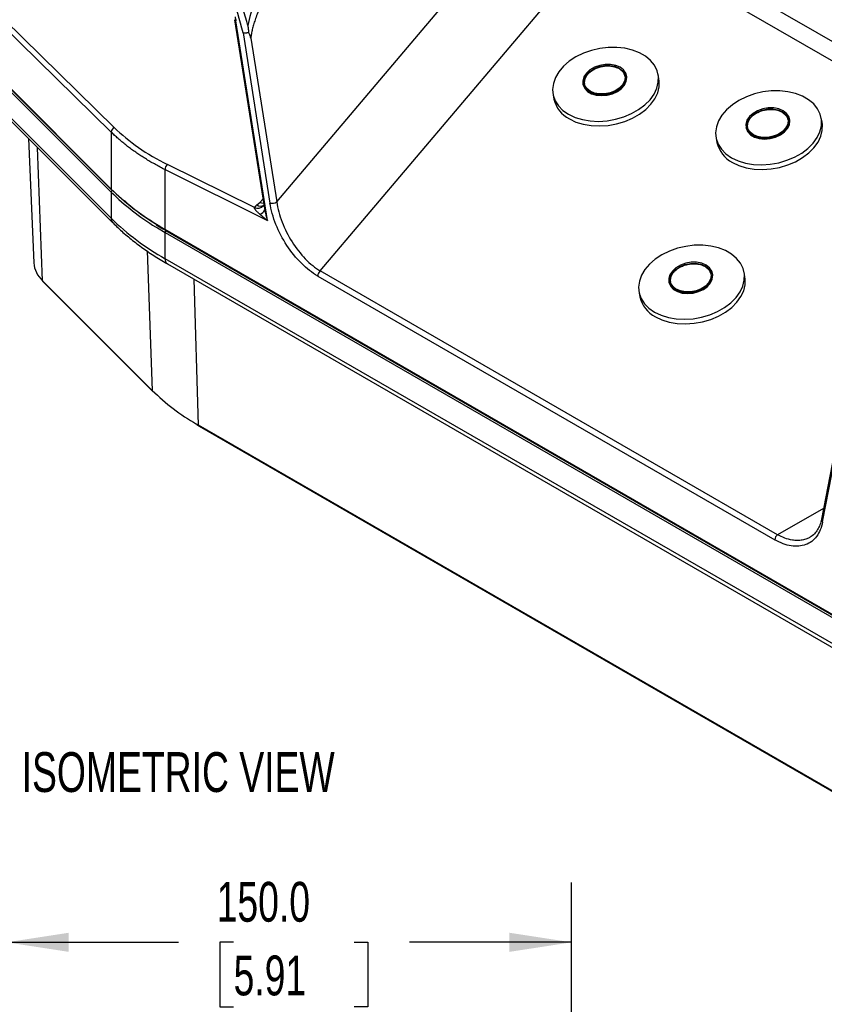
# Model space of a CAD drawing. Header units: millimetres. Extents: x 32 to 1440, y 32 to 1048.
# Tile 25 of 30: x 935 to 1148, y 649 to 911. Entities that reach past the tile are written whole.
import ezdxf

# ---------------------------------------------------------------- set-up
doc = ezdxf.new("R2010")
doc.units = ezdxf.units.MM
doc.header["$LTSCALE"] = 5
doc.layers.add('DIMENSIONS', color=140, linetype='Continuous', lineweight=25)
doc.layers.add('TEXT', color=140, linetype='Continuous', lineweight=25)
doc.styles.add('SLDTEXTSTYLE0', font='TXT', dxfattribs={"width": 0.7})
doc.dimstyles.new('SLDDIMSTYLE0', dxfattribs={"dimtxt": 10.790039, "dimasz": 16.51, "dimexe": 0, "dimexo": 0.0625, "dimgap": 2.69751, "dimtad": 0, "dimtih": 1, "dimtoh": 1, "dimrnd": 1e-09, "dimzin": 4, "dimdsep": 46, "dimtxsty": 'SLDTEXTSTYLE0', "dimsah": 1, "dimcen": 0.09, "dimadec": 0, "dimazin": 1, "dimtfac": 1, "dimtofl": 0, "dimtmove": 0, "dimatfit": 3, "dimfxl": 0, "dimfrac": 2, "dimtolj": 1, "dimtzin": 12, "dimarcsym": 0})

# ---------------------------------------------------------------- blocks, each defined once
blk = doc.blocks.new('_D_4')
at = {"layer": 'DIMENSIONS'}
for p, q in [((931.07, 588.85), (931.07, 681.69)), ((1081.07, 579.47), (1081.07, 681.69)), ((931.07, 665.81), (976.7, 665.81)), ((991.33, 665.81), (987.7, 665.81)), ((987.7, 665.81), (987.7, 648.66)), ((1023.39, 665.81), (1027.01, 665.81)), ((1027.01, 665.81), (1027.01, 648.66)), ((1081.07, 665.81), (1038.01, 665.81)), ((987.7, 648.66), (991.33, 648.66)), ((1027.01, 648.66), (1023.39, 648.66))]:
    blk.add_line(p, q, dxfattribs=at)
for points in [[(931.07, 665.81), (947.58, 663.27), (947.58, 668.35)], [(1081.07, 665.81), (1064.56, 668.35), (1064.56, 663.27)]]:
    blk.add_solid(points, dxfattribs=at)
at = {"layer": 'DIMENSIONS', "char_height": 10.583, "attachment_point": 1, "style": 'SLDTEXTSTYLE0'}
for s, insert in [('150.0', (986.84, 681.87)), ('5.91', (991.33, 662.3))]:
    blk.add_mtext(s, dxfattribs=dict(at, insert=insert))

msp = doc.modelspace()

# ---------------------------------------------------------------- linework, layer by layer
for p, q in [((1002.783164, 862.52033), (1079.275432, 952.952501)), ((1014.350965, 844.189147), (1090.674771, 934.422154)), ((1090.674771, 934.422154), (1220.750818, 859.33085)), ((1225.517272, 861.720194), (1097.061115, 935.876355)), ((930.483962, 910.900657), (959.637123, 882.322455)), ((991.611321, 910.945386), (999.449698, 861.27534)), ((1000.315696, 857.619162), (991.948124, 910.642597)), ((929.680524, 909.667758), (958.833685, 881.089555)), ((993.842879, 907.413416), (1000.972839, 862.232452)), ((995.909981, 906.074157), (1002.783164, 862.52033)), ((1093.710302, 897.935932), (1094.792914, 896.965848)), ((958.833685, 865.957313), (929.680524, 895.107315)), ((929.760003, 894.898065), (958.913164, 865.748063)), ((1095.690439, 895.968573), (1095.662704, 896.112699)), ((1104.284658, 895.231004), (1104.04891, 896.456073)), ((929.680524, 894.290774), (958.833685, 865.140772)), ((1084.075304, 893.882864), (1084.103039, 893.738738)), ((1076.160592, 891.089352), (1076.39634, 889.864283)), ((958.833685, 858.200175), (929.680524, 887.350178)), ((930.157395, 886.094674), (959.310556, 856.944672)), ((1137.005128, 886.392033), (1138.08774, 885.421949)), ((1138.985264, 884.424674), (1138.957529, 884.5688)), ((1147.579483, 883.687106), (1147.343736, 884.912174)), ((1127.370129, 882.338965), (1127.397864, 882.194839)), ((936.8615, 879.391296), (938.275141, 846.346654)), ((958.833685, 881.089555), (958.833685, 865.957313)), ((1119.455418, 879.545453), (1119.691165, 878.320384)), ((940.599852, 841.574592), (939.272115, 876.980942)), ((996.850844, 861.019818), (973.749097, 872.488482)), ((973.136361, 855.196895), (973.136361, 871.11211)), ((973.136361, 871.11211), (1000.315696, 857.619162)), ((958.833685, 865.140772), (958.833685, 858.200175)), ((997.506629, 861.712985), (998.265617, 862.38399)), ((998.265617, 862.38399), (999.135115, 863.268782)), ((999.456633, 861.276634), (999.608589, 860.402238)), ((1175.582836, 738.327033), (973.136361, 855.196895)), ((973.136361, 854.380354), (1175.582836, 737.510492)), ((973.136361, 847.439757), (973.136361, 854.380354)), ((973.239935, 854.967973), (1175.68641, 738.09811)), ((968.362665, 849.500568), (969.753013, 812.424589)), ((1175.582836, 730.569895), (973.136361, 847.439757)), ((973.757804, 846.066223), (1176.204278, 729.196361)), ((1116.547159, 845.36417), (1117.629771, 844.394086)), ((1013.668846, 842.834547), (1135.050351, 772.762496)), ((1135.732469, 774.117096), (1014.350965, 844.189147)), ((1118.527295, 843.396812), (1118.49956, 843.540937)), ((1127.121514, 842.659243), (1126.885767, 843.884312)), ((969.753013, 812.424589), (940.599852, 841.574592)), ((940.679067, 841.379501), (969.832228, 812.229499)), ((982.051955, 803.171653), (980.857901, 841.967424)), ((1106.91216, 841.311102), (1106.939895, 841.166977)), ((1098.997449, 838.51759), (1099.233196, 837.292521)), ((1154.560987, 815.242641), (1147.416624, 778.219115)), ((1147.746359, 777.501903), (1154.876319, 814.45079)), ((982.051955, 803.171653), (981.456525, 803.519168)), ((981.573761, 803.306233), (982.174776, 802.968381)), ((1184.49843, 686.30179), (982.051955, 803.171653)), ((982.155313, 802.956854), (1184.601788, 686.086992)), ((1147.958935, 781.029481), (1135.732469, 774.117096))]:
    msp.add_line(p, q)
at = {"flags": 128}
for points in [[(1080.258823, 885.814836), (1081.997001, 884.988065), (1083.945166, 884.388811), (1086.052861, 884.032596), (1088.265498, 883.928645), (1090.52577, 884.079649), (1092.775138, 884.481699), (1094.955345, 885.124382), (1097.009924, 885.991051), (1098.885662, 887.059262), (1100.53398, 888.301347), (1101.912186, 889.685138), (1102.984585, 891.174795), (1103.723404, 892.731737), (1104.109507, 894.315639), (1104.132894, 895.88548), (1103.792959, 897.400601), (1103.098507, 898.821762), (1102.067523, 900.112155), (1100.72671, 901.23836), (1099.110794, 902.171208), (1097.261626, 902.88654), (1095.227099, 903.365829), (1093.059906, 903.596661), (1090.816175, 903.573057), (1088.55402, 903.29563), (1086.332027, 902.771565), (1084.207746, 902.014434), (1082.236194, 901.043846), (1080.468434, 899.88494), (1078.950249, 898.567731), (1077.72096, 897.126333), (1076.812405, 895.598078), (1076.248114, 894.022547), (1076.042703, 892.440546), (1076.201492, 890.893047), (1076.720368, 889.42013), (1077.585892, 888.059942), (1078.775649, 886.847712), (1080.258823, 885.814836)], [(1093.959918, 898.304223), (1092.793877, 898.799291), (1091.444056, 899.055496), (1089.995269, 899.056739), (1088.538548, 898.802944), (1087.165424, 898.310056), (1085.962177, 897.609046), (1085.004409, 896.74396), (1084.352302, 895.769156), (1084.04683, 894.745883), (1084.107186, 893.738438), (1084.529578, 892.810122), (1085.287466, 892.019265), (1086.333229, 891.415559), (1087.601158, 891.036937), (1089.011584, 890.90719), (1090.475884, 891.034469), (1091.902052, 891.410778), (1093.200476, 892.012471), (1094.289572, 892.801743), (1095.100907, 893.729), (1095.583502, 894.735979), (1095.707034, 895.759408), (1095.463741, 896.734981), (1094.868911, 897.601399), (1093.959918, 898.304223)], [(1093.682567, 898.080057), (1094.559193, 897.393951), (1095.11619, 896.54455), (1095.3156, 895.589738), (1095.143834, 894.594586), (1094.612596, 893.626911), (1093.758091, 892.752659), (1092.638551, 892.031408), (1091.33027, 891.51231), (1089.922407, 891.230742), (1088.510904, 891.205891), (1087.191954, 891.439451), (1086.05544, 891.915505), (1085.178814, 892.601612), (1084.621817, 893.451013), (1084.422407, 894.405824), (1084.594173, 895.400976), (1085.125411, 896.368651), (1085.979916, 897.242904), (1087.099457, 897.964155), (1088.407737, 898.483252), (1089.8156, 898.764821), (1091.227103, 898.789672), (1092.546054, 898.556112), (1093.682567, 898.080057)], [(1093.710302, 897.935932), (1092.573789, 898.411986), (1091.254838, 898.645546), (1089.843335, 898.620695), (1088.435472, 898.339127), (1087.127192, 897.820029), (1086.007651, 897.098778), (1085.153146, 896.224525), (1084.621908, 895.25685), (1084.450142, 894.261698), (1084.495832, 893.814326)], [(1080.49457, 884.589767), (1082.232749, 883.762996), (1084.180914, 883.163742), (1086.288609, 882.807527), (1088.501245, 882.703576), (1090.761518, 882.85458), (1093.010886, 883.25663), (1095.191093, 883.899313), (1097.245671, 884.765982), (1099.12141, 885.834193), (1100.769727, 887.076278), (1102.147933, 888.460069), (1103.220333, 889.949726), (1103.959152, 891.506668), (1104.345254, 893.09057), (1104.368641, 894.660411), (1104.284658, 895.231004)], [(1084.103039, 893.738738), (1084.134921, 893.594312), (1084.557313, 892.665996), (1085.315201, 891.875139), (1086.360964, 891.271433), (1087.628893, 890.892811), (1089.039319, 890.763064), (1090.503619, 890.890343), (1091.929787, 891.266652), (1093.228211, 891.868346), (1094.317307, 892.657617), (1095.128642, 893.584874), (1095.611237, 894.591853), (1095.734769, 895.615282), (1095.690439, 895.968573)], [(1123.553648, 874.270937), (1125.291827, 873.444166), (1127.239992, 872.844912), (1129.347686, 872.488697), (1131.560323, 872.384746), (1133.820596, 872.53575), (1136.069964, 872.9378), (1138.250171, 873.580483), (1140.304749, 874.447152), (1142.180488, 875.515363), (1143.828805, 876.757448), (1145.207011, 878.141239), (1146.279411, 879.630896), (1147.01823, 881.187838), (1147.404332, 882.77174), (1147.427719, 884.341581), (1147.087784, 885.856702), (1146.393332, 887.277863), (1145.362349, 888.568256), (1144.021536, 889.694461), (1142.40562, 890.627309), (1140.556452, 891.342641), (1138.521925, 891.82193), (1136.354731, 892.052762), (1134.111001, 892.029158), (1131.848845, 891.751731), (1129.626852, 891.227666), (1127.502571, 890.470535), (1125.531019, 889.499947), (1123.763259, 888.341042), (1122.245074, 887.023832), (1121.015786, 885.582434), (1120.10723, 884.054179), (1119.54294, 882.478648), (1119.337529, 880.896647), (1119.496318, 879.349148), (1120.015194, 877.876231), (1120.880718, 876.516043), (1122.070474, 875.303813), (1123.553648, 874.270937)], [(1137.254743, 886.760324), (1136.088703, 887.255392), (1134.738882, 887.511597), (1133.290094, 887.512841), (1131.833373, 887.259045), (1130.46025, 886.766157), (1129.257002, 886.065147), (1128.299235, 885.200061), (1127.647128, 884.225257), (1127.341655, 883.201984), (1127.402011, 882.194539), (1127.824404, 881.266223), (1128.582292, 880.475366), (1129.628055, 879.87166), (1130.895983, 879.493038), (1132.306409, 879.363291), (1133.77071, 879.49057), (1135.196878, 879.866879), (1136.495302, 880.468573), (1137.584397, 881.257844), (1138.395732, 882.185101), (1138.878327, 883.19208), (1139.00186, 884.215509), (1138.758567, 885.191082), (1138.163736, 886.0575), (1137.254743, 886.760324)], [(1136.977393, 886.536158), (1137.854019, 885.850052), (1138.411016, 885.000651), (1138.610426, 884.045839), (1138.438659, 883.050687), (1137.907422, 882.083013), (1137.052916, 881.20876), (1135.933376, 880.487509), (1134.625096, 879.968411), (1133.217232, 879.686843), (1131.80573, 879.661992), (1130.486779, 879.895552), (1129.350265, 880.371606), (1128.473639, 881.057713), (1127.916642, 881.907114), (1127.717232, 882.861925), (1127.888999, 883.857077), (1128.420236, 884.824752), (1129.274742, 885.699005), (1130.394282, 886.420256), (1131.702563, 886.939353), (1133.110426, 887.220922), (1134.521929, 887.245773), (1135.840879, 887.012213), (1136.977393, 886.536158)], [(1137.005128, 886.392033), (1135.868614, 886.868087), (1134.549664, 887.101647), (1133.138161, 887.076796), (1131.730298, 886.795228), (1130.422017, 886.27613), (1129.302477, 885.554879), (1128.447971, 884.680626), (1127.916734, 883.712952), (1127.744967, 882.717799), (1127.790657, 882.270427)], [(1127.397864, 882.194839), (1127.429746, 882.050413), (1127.852139, 881.122098), (1128.610027, 880.33124), (1129.65579, 879.727534), (1130.923718, 879.348912), (1132.334144, 879.219165), (1133.798445, 879.346444), (1135.224613, 879.722753), (1136.523037, 880.324447), (1137.612132, 881.113718), (1138.423467, 882.040975), (1138.906062, 883.047954), (1139.029595, 884.071383), (1138.985264, 884.424674)], [(1123.789396, 873.045868), (1125.527574, 872.219097), (1127.475739, 871.619844), (1129.583434, 871.263628), (1131.796071, 871.159677), (1134.056343, 871.310682), (1136.305712, 871.712732), (1138.485918, 872.355414), (1140.540497, 873.222084), (1142.416235, 874.290294), (1144.064553, 875.532379), (1145.442759, 876.91617), (1146.515158, 878.405827), (1147.253977, 879.962769), (1147.64008, 881.546671), (1147.663467, 883.116512), (1147.579483, 883.687106)], [(999.320101, 862.096569), (998.856923, 862.168596), (998.265617, 862.38399)], [(970.642553, 856.695304), (971.088205, 856.418611), (973.136361, 855.196895)], [(970.642553, 855.878763), (971.088205, 855.60207), (973.136361, 854.380354)], [(1103.095679, 833.243075), (1104.833858, 832.416303), (1106.782023, 831.81705), (1108.889718, 831.460835), (1111.102354, 831.356883), (1113.362627, 831.507888), (1115.611995, 831.909938), (1117.792202, 832.55262), (1119.84678, 833.41929), (1121.722519, 834.4875), (1123.370836, 835.729586), (1124.749042, 837.113377), (1125.821442, 838.603034), (1126.560261, 840.159975), (1126.946363, 841.743877), (1126.96975, 843.313718), (1126.629816, 844.828839), (1125.935363, 846.25), (1124.90438, 847.540393), (1123.563567, 848.666598), (1121.947651, 849.599447), (1120.098483, 850.314779), (1118.063956, 850.794067), (1115.896762, 851.024899), (1113.653032, 851.001296), (1111.390876, 850.723869), (1109.168883, 850.199803), (1107.044602, 849.442672), (1105.073051, 848.472085), (1103.30529, 847.313179), (1101.787106, 845.99597), (1100.557817, 844.554572), (1099.649261, 843.026317), (1099.084971, 841.450786), (1098.87956, 839.868784), (1099.038349, 838.321285), (1099.557225, 836.848368), (1100.422749, 835.48818), (1101.612505, 834.275951), (1103.095679, 833.243075)], [(1116.796774, 845.732462), (1115.630734, 846.227529), (1114.280913, 846.483734), (1112.832125, 846.484978), (1111.375404, 846.231183), (1110.002281, 845.738295), (1108.799033, 845.037285), (1107.841266, 844.172199), (1107.189159, 843.197395), (1106.883686, 842.174122), (1106.944042, 841.166677), (1107.366435, 840.238361), (1108.124323, 839.447504), (1109.170086, 838.843798), (1110.438014, 838.465176), (1111.84844, 838.335428), (1113.312741, 838.462708), (1114.738909, 838.839017), (1116.037333, 839.44071), (1117.126428, 840.229982), (1117.937763, 841.157238), (1118.420358, 842.164217), (1118.543891, 843.187646), (1118.300598, 844.163219), (1117.705767, 845.029638), (1116.796774, 845.732462)], [(1116.519424, 845.508296), (1117.39605, 844.82219), (1117.953047, 843.972788), (1118.152457, 843.017977), (1117.98069, 842.022825), (1117.449453, 841.05515), (1116.594947, 840.180898), (1115.475407, 839.459647), (1114.167127, 838.940549), (1112.759263, 838.65898), (1111.347761, 838.634129), (1110.02881, 838.867689), (1108.892296, 839.343744), (1108.015671, 840.02985), (1107.458673, 840.879252), (1107.259263, 841.834063), (1107.43103, 842.829215), (1107.962267, 843.79689), (1108.816773, 844.671142), (1109.936313, 845.392393), (1111.244594, 845.911491), (1112.652457, 846.193059), (1114.06396, 846.21791), (1115.38291, 845.98435), (1116.519424, 845.508296)], [(1116.547159, 845.36417), (1115.410645, 845.840225), (1114.091695, 846.073785), (1112.680192, 846.048934), (1111.272329, 845.767365), (1109.964048, 845.248268), (1108.844508, 844.527016), (1107.990002, 843.652764), (1107.458765, 842.685089), (1107.286998, 841.689937), (1107.332688, 841.242564)], [(1103.331427, 832.018006), (1105.069605, 831.191235), (1107.01777, 830.591981), (1109.125465, 830.235766), (1111.338102, 830.131814), (1113.598374, 830.282819), (1115.847743, 830.684869), (1118.027949, 831.327551), (1120.082528, 832.194221), (1121.958267, 833.262432), (1123.606584, 834.504517), (1124.98479, 835.888308), (1126.05719, 837.377965), (1126.796008, 838.934906), (1127.182111, 840.518809), (1127.205498, 842.088649), (1127.121514, 842.659243)], [(1106.939895, 841.166977), (1106.971777, 841.022551), (1107.39417, 840.094235), (1108.152058, 839.303378), (1109.197821, 838.699672), (1110.465749, 838.32105), (1111.876175, 838.191302), (1113.340476, 838.318582), (1114.766644, 838.694891), (1116.065068, 839.296584), (1117.154163, 840.085856), (1117.965498, 841.013113), (1118.448094, 842.020092), (1118.571626, 843.04352), (1118.527295, 843.396812)]]:
    msp.add_lwpolyline(points, dxfattribs=at)
for centre, radius, start, end in [((921.369604, 890.599944), 76.089089, 14.27410083, 21.39845073), ((992.02827, 911.070459), 0.435304, 196.69780127, 259.3905441), ((1092.334285, 895.228638), 3.036917, 12.63604708, 63.05744565), ((1084.108831, 891.627395), 7.911453, 192.87681831, 242.81667442), ((1135.62911, 883.684739), 3.036917, 12.63604708, 63.05744565), ((960.329065, 880.993304), 1.498474, 117.50100379, 176.31721992), ((1127.403657, 880.083496), 7.911453, 192.87681831, 242.81667442), ((974.920668, 871.142345), 1.784563, 131.03372424, 180.97077687), ((959.118571, 865.945801), 0.285118, 177.68585648, 223.91013018), ((1006.05084, 913.999165), 67.360814, 225.49602102, 238.28791363), ((959.448987, 865.100171), 0.61664, 118.72084196, 176.22472475), ((1006.05084, 913.182624), 67.360814, 225.49602102, 238.28791363), ((997.66461, 863.012121), 2.152089, 247.78220471, 317.54049254), ((998.470213, 863.151572), 1.73148, 236.18531602, 301.44798538), ((1001.560744, 864.371465), 2.218334, 254.63178332, 303.43926221), ((960.541017, 858.130686), 1.708745, 177.66931221, 224.38741095), ((1007.02451, 907.369379), 68.847412, 225.5757507, 240.51332751), ((997.347143, 861.538727), 2.530957, 292.95418951, 333.31819391), ((973.374204, 855.166613), 0.239763, 172.74417053, 235.94364908), ((973.910217, 854.343925), 0.774712, 134.63241461, 177.30479838), ((945.407551, 846.868935), 7.151506, 184.18809126, 227.75797474), ((974.563418, 847.258065), 1.438577, 172.74417044, 235.94364917), ((1115.171141, 842.656877), 3.036917, 12.63604708, 63.05744565), ((1015.545097, 842.73879), 1.878693, 129.46590773, 177.07836617), ((940.880604, 841.574961), 0.280752, 180.07544184, 224.12295037), ((1106.945688, 839.055634), 7.911453, 192.87681831, 242.81667442), ((1010.962796, 854.439429), 58.851448, 225.55422183, 239.90941009), ((970.033765, 812.424959), 0.280752, 180.07544184, 224.12295037), ((982.295246, 803.156455), 0.243765, 176.42552622, 234.96706188), ((1148.151236, 778.122446), 0.740945, 172.50344641, 236.87733717), ((1136.926602, 772.666739), 1.878693, 129.46590773, 177.07836617)]:
    msp.add_arc(centre, radius, start, end)
for points, knots in [([(1050.857661, 990.541903), (1042.933891, 982.117062), (1035.628876, 973.861055), (1025.854343, 962.02008), (1022.793547, 958.163764), (1017.102349, 950.678483), (1014.47235, 947.049693), (1009.674415, 940.062942), (1007.506808, 936.705184), (1003.659707, 930.300787), (1001.980476, 927.254325), (999.130371, 921.509118), (997.959646, 918.810485), (996.140733, 913.793397), (995.49255, 911.474955), (995.109599, 909.360547)], [0, 0, 0, 0, 0.25, 0.25, 0.375, 0.375, 0.5, 0.5, 0.625, 0.625, 0.75, 0.75, 0.875, 0.875, 1, 1, 1, 1]), ([(1056.349455, 982.687577), (1055.802866, 982.170812), (1054.714885, 981.142193), (1053.093147, 979.596527), (1051.488801, 978.058172), (1049.902017, 976.526421), (1048.33275, 975.00146), (1046.781012, 973.48324), (1045.246798, 971.971775), (1042.225869, 968.974682), (1037.82543, 964.531063), (1032.148339, 958.614919), (1026.802682, 952.84911), (1021.800306, 947.241411), (1017.187553, 941.84245), (1012.982915, 936.670716), (1009.212821, 931.759867), (1006.372387, 927.798841), (1004.337449, 924.773326), (1002.975333, 922.651515), (1001.729298, 920.605854), (1000.604733, 918.645712), (999.601412, 916.772978), (998.719089, 914.989211), (997.953002, 913.285422), (997.413396, 911.936999), (997.054384, 910.938708), (996.832159, 910.274426), (996.632432, 909.626382), (996.455196, 908.994553), (996.300504, 908.378936), (996.168198, 907.7795), (996.058881, 907.196307), (995.970466, 906.629114), (995.929948, 906.257356), (995.909981, 906.074157)], [0, 0, 0, 0, 0.0246829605, 0.0491312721, 0.0733452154, 0.097325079, 0.1210711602, 0.144583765, 0.1678632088, 0.1909098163, 0.2822971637, 0.3692021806, 0.4524833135, 0.5306219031, 0.6038862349, 0.6714942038, 0.7332766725, 0.7891044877, 0.8145971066, 0.8385798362, 0.8610761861, 0.8821146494, 0.90142593, 0.9193262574, 0.9358676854, 0.9511161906, 0.9573659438, 0.9633852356, 0.9691833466, 0.9747706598, 0.9801587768, 0.9853606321, 0.9903905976, 0.9952645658, 1, 1, 1, 1]), ([(995.109599, 909.360547), (995.131236, 909.200121), (995.173531, 908.886543), (995.231349, 908.429166), (995.284491, 907.993952), (995.317676, 907.712153), (995.333893, 907.574446)], [0, 0, 0, 0, 0.2675355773, 0.5229424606, 0.7668761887, 1, 1, 1, 1]), ([(995.333907, 907.574443), (995.302767, 907.561338), (995.239857, 907.534862), (995.138214, 907.498751), (995.030867, 907.465422), (994.918075, 907.435681), (994.800912, 907.409993), (994.680407, 907.388889), (994.547441, 907.371536), (994.394071, 907.359281), (994.216063, 907.357283), (994.020678, 907.371171), (993.904732, 907.39872), (993.842879, 907.413416)], [0, 0, 0, 0, 0.0672794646, 0.135924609, 0.2059365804, 0.2773164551, 0.3500652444, 0.4241838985, 0.4996733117, 0.5957123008, 0.7111266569, 0.8458969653, 1, 1, 1, 1]), ([(995.909981, 906.074157), (995.869981, 906.19631), (995.788757, 906.444359), (995.696637, 906.689534), (995.649882, 906.813971)], [0, 0, 0, 0, 0.4924593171, 1, 1, 1, 1]), ([(1084.502456, 894.65393), (1084.514431, 894.784719), (1084.54986, 895.171653), (1084.948685, 896.031727), (1085.908875, 897.152811), (1087.370517, 897.99959), (1088.727374, 898.445963), (1089.843663, 898.648146), (1090.957999, 898.686763), (1092.339262, 898.548263), (1093.170165, 898.177167), (1093.710302, 897.935932)], [0, 0, 0, 0, 0.0458935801, 0.1357733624, 0.3027376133, 0.4697018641, 0.5595816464, 0.6513688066, 0.7431559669, 0.8330357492, 1, 1, 1, 1]), ([(1095.259599, 895.948199), (1095.296247, 895.781889), (1095.388265, 895.364306), (1095.271923, 894.664042), (1094.861782, 893.676641), (1093.878828, 892.554141), (1092.423737, 891.707769), (1091.065947, 891.261338), (1089.949856, 891.059167), (1088.835467, 891.020548), (1087.454221, 891.159049), (1086.623315, 891.530145), (1086.083175, 891.771379)], [0, 0, 0, 0, 0.0548967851, 0.1378386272, 0.2190569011, 0.3699311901, 0.520805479, 0.6020237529, 0.684965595, 0.7679074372, 0.849125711, 1, 1, 1, 1]), ([(1086.083175, 891.771379), (1085.649985, 892.095803), (1084.983602, 892.594869), (1084.575276, 893.380163), (1084.528022, 893.760888), (1084.511781, 893.89174)], [0, 0, 0, 0, 0.5493841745, 0.8451273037, 1, 1, 1, 1]), ([(1127.797282, 883.110031), (1127.809257, 883.240821), (1127.844685, 883.627754), (1128.24351, 884.487828), (1129.203701, 885.608912), (1130.665342, 886.455691), (1132.022199, 886.902065), (1133.138489, 887.104247), (1134.252825, 887.142864), (1135.634087, 887.004364), (1136.46499, 886.633268), (1137.005128, 886.392033)], [0, 0, 0, 0, 0.0458935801, 0.1357733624, 0.3027376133, 0.4697018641, 0.5595816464, 0.6513688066, 0.7431559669, 0.8330357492, 1, 1, 1, 1]), ([(1138.554425, 884.4043), (1138.591073, 884.23799), (1138.683091, 883.820407), (1138.566748, 883.120143), (1138.156607, 882.132742), (1137.173653, 881.010242), (1135.718563, 880.163871), (1134.360773, 879.717439), (1133.244682, 879.515268), (1132.130293, 879.476649), (1130.749046, 879.61515), (1129.91814, 879.986246), (1129.378, 880.227481)], [0, 0, 0, 0, 0.0548967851, 0.1378386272, 0.2190569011, 0.3699311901, 0.520805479, 0.6020237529, 0.684965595, 0.7679074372, 0.849125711, 1, 1, 1, 1]), ([(959.637123, 882.322455), (961.574443, 880.423343), (963.731677, 878.644349), (968.449128, 875.356978), (971.009311, 873.848625), (973.749097, 872.488482)], [0, 0, 0, 0, 0.5, 0.5, 1, 1, 1, 1]), ([(1129.378, 880.227481), (1128.944811, 880.551904), (1128.278428, 881.05097), (1127.870102, 881.836264), (1127.822847, 882.216989), (1127.806606, 882.347841)], [0, 0, 0, 0, 0.54938417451, 0.84512730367, 1, 1, 1, 1]), ([(973.136361, 871.11211), (972.921728, 871.219727), (972.492625, 871.434879), (971.857467, 871.764346), (971.228911, 872.098534), (970.607596, 872.437889), (969.993417, 872.782235), (969.386466, 873.13156), (968.786781, 873.485808), (968.194413, 873.844934), (967.609409, 874.208891), (967.031816, 874.577631), (966.461679, 874.951107), (965.899042, 875.329271), (965.343951, 875.712076), (964.796446, 876.099473), (964.256571, 876.491414), (963.724365, 876.887851), (963.19987, 877.288735), (962.683123, 877.694018), (962.174164, 878.10365), (961.67303, 878.517584), (961.179753, 878.935769), (960.694382, 879.358162), (960.216902, 879.784686), (959.747534, 880.215396), (959.285605, 880.649856), (958.984292, 880.943021), (958.833685, 881.089555)], [0, 0, 0, 0, 0.03881439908, 0.07759910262, 0.11635429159, 0.15508014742, 0.19377685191, 0.23244458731, 0.27108353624, 0.30969388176, 0.34827580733, 0.3868294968, 0.42535513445, 0.46385290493, 0.50232299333, 0.54076558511, 0.57918086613, 0.61756902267, 0.65593024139, 0.69426470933, 0.73257261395, 0.77085414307, 0.80910948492, 0.84733882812, 0.88554236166, 0.92372027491, 0.96187275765, 1, 1, 1, 1]), ([(962.357099, 862.892799), (962.720886, 862.557802), (964.467616, 860.949305), (967.585324, 858.649459), (970.564827, 856.817377), (971.762523, 856.08092)], [0, 0, 0, 0, 0.1359284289, 0.6526619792, 1, 1, 1, 1]), ([(996.850844, 861.019818), (996.889198, 861.067962), (996.965771, 861.164081), (997.090201, 861.305419), (997.221453, 861.444155), (997.359617, 861.580397), (997.457599, 861.668765), (997.506629, 861.712985)], [0, 0, 0, 0, 0.2007291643, 0.4007504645, 0.6004064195, 0.8000414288, 1, 1, 1, 1]), ([(998.334204, 859.208179), (998.243511, 859.290525), (998.070036, 859.448034), (997.831346, 859.677643), (997.6171, 859.89408), (997.429132, 860.095733), (997.269701, 860.279962), (997.141383, 860.442556), (997.039324, 860.586107), (996.959147, 860.715254), (996.901415, 860.829808), (996.862695, 860.929799), (996.854563, 860.991568), (996.850844, 861.019818)], [0, 0, 0, 0, 0.1457040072, 0.278698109, 0.3990118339, 0.5165983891, 0.6189577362, 0.7044514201, 0.7808816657, 0.8483879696, 0.9071733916, 0.9575465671, 1, 1, 1, 1]), ([(999.344575, 861.594024), (999.340799, 861.596915), (999.311812, 861.619109), (999.266016, 861.568348), (999.226186, 861.524199)], [0, 0, 0, 0, 0.130253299, 1, 1, 1, 1]), ([(1013.668846, 842.834547), (1012.206075, 843.678987), (1010.733297, 844.83004), (1007.947294, 847.604868), (1006.634921, 849.227852), (1004.332134, 852.74622), (1003.342315, 854.640697), (1001.807031, 858.468252), (1001.261988, 860.400175), (1000.972839, 862.232452)], [0, 0, 0, 0, 0.25, 0.25, 0.5, 0.5, 0.75, 0.75, 1, 1, 1, 1]), ([(1002.783164, 862.52033), (1003.034426, 860.794951), (1003.521397, 858.974109), (1004.907258, 855.363572), (1005.805768, 853.57496), (1007.903922, 850.250072), (1009.103025, 848.714653), (1011.654447, 846.085883), (1013.005993, 844.993278), (1014.350965, 844.189147)], [0, 0, 0, 0, 0.25, 0.25, 0.5, 0.5, 0.75, 0.75, 1, 1, 1, 1]), ([(1000.315696, 857.619162), (1000.202558, 857.702316), (999.991828, 857.857198), (999.704893, 858.075677), (999.466704, 858.260834), (999.151661, 858.511039), (998.774027, 858.820761), (998.473012, 859.08591), (998.334204, 859.208179)], [0, 0, 0, 0, 0.16264375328, 0.30293856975, 0.42088451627, 0.5164818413, 0.77703402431, 1, 1, 1, 1]), ([(999.608589, 860.402238), (999.637006, 860.265551), (999.697128, 859.976372), (999.801226, 859.522786), (999.927773, 859.007978), (1000.096448, 858.366054), (1000.234639, 857.895292), (1000.315696, 857.619162)], [0, 0, 0, 0, 0.1444676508, 0.305641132, 0.4835291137, 0.6970584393, 1, 1, 1, 1]), ([(959.34068, 856.956175), (959.754758, 856.5338), (961.015583, 855.247715), (963.379931, 853.201817), (966.403206, 850.817337), (969.673269, 848.558784), (972.136393, 846.977543), (973.564741, 846.188849), (973.771482, 846.074692)], [0, 0, 0, 0, 0.1049735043, 0.3196331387, 0.5343659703, 0.7490766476, 0.9636811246, 1, 1, 1, 1]), ([(970.773419, 856.478898), (971.354463, 856.10143), (972.151644, 855.583551), (973.01983, 855.106355), (973.255218, 854.976975)], [0, 0, 0, 0, 0.72887341, 1, 1, 1, 1]), ([(1107.339313, 842.082168), (1107.351288, 842.212958), (1107.386716, 842.599891), (1107.785541, 843.459965), (1108.745732, 844.581049), (1110.207373, 845.427829), (1111.56423, 845.874202), (1112.68052, 846.076385), (1113.794856, 846.115001), (1115.176118, 845.976501), (1116.007021, 845.605405), (1116.547159, 845.36417)], [0, 0, 0, 0, 0.0458935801, 0.1357733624, 0.3027376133, 0.4697018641, 0.5595816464, 0.6513688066, 0.7431559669, 0.8330357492, 1, 1, 1, 1]), ([(1118.096456, 843.376437), (1118.133104, 843.210127), (1118.225122, 842.792545), (1118.108779, 842.092281), (1117.698638, 841.104879), (1116.715684, 839.98238), (1115.260594, 839.136008), (1113.902804, 838.689577), (1112.786713, 838.487406), (1111.672324, 838.448786), (1110.291078, 838.587287), (1109.460171, 838.958383), (1108.920031, 839.199618)], [0, 0, 0, 0, 0.05489678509, 0.13783862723, 0.21905690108, 0.36993119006, 0.52080547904, 0.60202375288, 0.68496559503, 0.76790743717, 0.84912571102, 1, 1, 1, 1]), ([(1108.920031, 839.199618), (1108.486842, 839.524041), (1107.820459, 840.023107), (1107.412133, 840.808401), (1107.364878, 841.189127), (1107.348637, 841.319979)], [0, 0, 0, 0, 0.5493841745, 0.8451273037, 1, 1, 1, 1]), ([(1147.746359, 777.501903), (1147.457209, 776.00347), (1146.912167, 774.70084), (1145.376883, 772.645887), (1144.387063, 771.894231), (1142.084277, 771.034603), (1140.771903, 770.926853), (1137.985901, 771.368675), (1136.513123, 771.918056), (1135.050351, 772.762496)], [0, 0, 0, 0, 0.25, 0.25, 0.5, 0.5, 0.75, 0.75, 1, 1, 1, 1]), ([(1147.416774, 778.219887), (1147.299416, 777.724217), (1147.056001, 776.696127), (1146.426983, 775.386928), (1145.571698, 774.219529), (1144.790804, 773.689096), (1144.388107, 773.415558)], [0, 0, 0, 0, 0.2249232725, 0.4665223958, 0.7248923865, 1, 1, 1, 1]), ([(1144.378826, 773.433738), (1144.100775, 773.283012), (1143.464235, 772.937954), (1142.337369, 772.651324), (1141.05864, 772.537807), (1139.506645, 772.667861), (1137.729004, 773.114697), (1136.377779, 773.793105), (1135.732469, 774.117096)], [0, 0, 0, 0, 0.1197496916, 0.2741425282, 0.4286701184, 0.5767317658, 0.7978579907, 1, 1, 1, 1])]:
    msp.add_open_spline(points, degree=3, knots=knots)
for points in [[(993.842879, 907.413416), (993.06478, 910.842555), (991.986983, 914.329237), (990.63158, 917.801991)], [(991.709005, 911.697343), (991.813611, 911.340794), (991.893674, 910.987639), (991.948124, 910.642597)], [(995.333852, 907.574403), (995.446785, 907.320753), (995.552274, 907.067998), (995.649858, 906.81395)]]:
    msp.add_open_spline(points, degree=3)

# ---------------------------------------------------------------- texts
at = {"layer": 'TEXT', "insert": (935.06319, 716.336795), "char_height": 10.58333333, "attachment_point": 1, "style": 'SLDTEXTSTYLE0'}
msp.add_mtext('ISOMETRIC VIEW', dxfattribs=at)

# ---------------------------------------------------------------- dimensions: what is measured, and where the dimension line sits
at = {"layer": 'DIMENSIONS'}
dim = msp.add_linear_dim(base=(1081.0691, 665.810194), p1=(931.0691, 582.503595), p2=(1081.0691, 573.121179), dimstyle='SLDDIMSTYLE0', dxfattribs=at)
dim.commit()
dim.dimension.update_dxf_attribs({"geometry": '_D_4', "text_midpoint": (1007.357438, 665.810194), "dimtype": 160})

doc.saveas('drawing.dxf')
